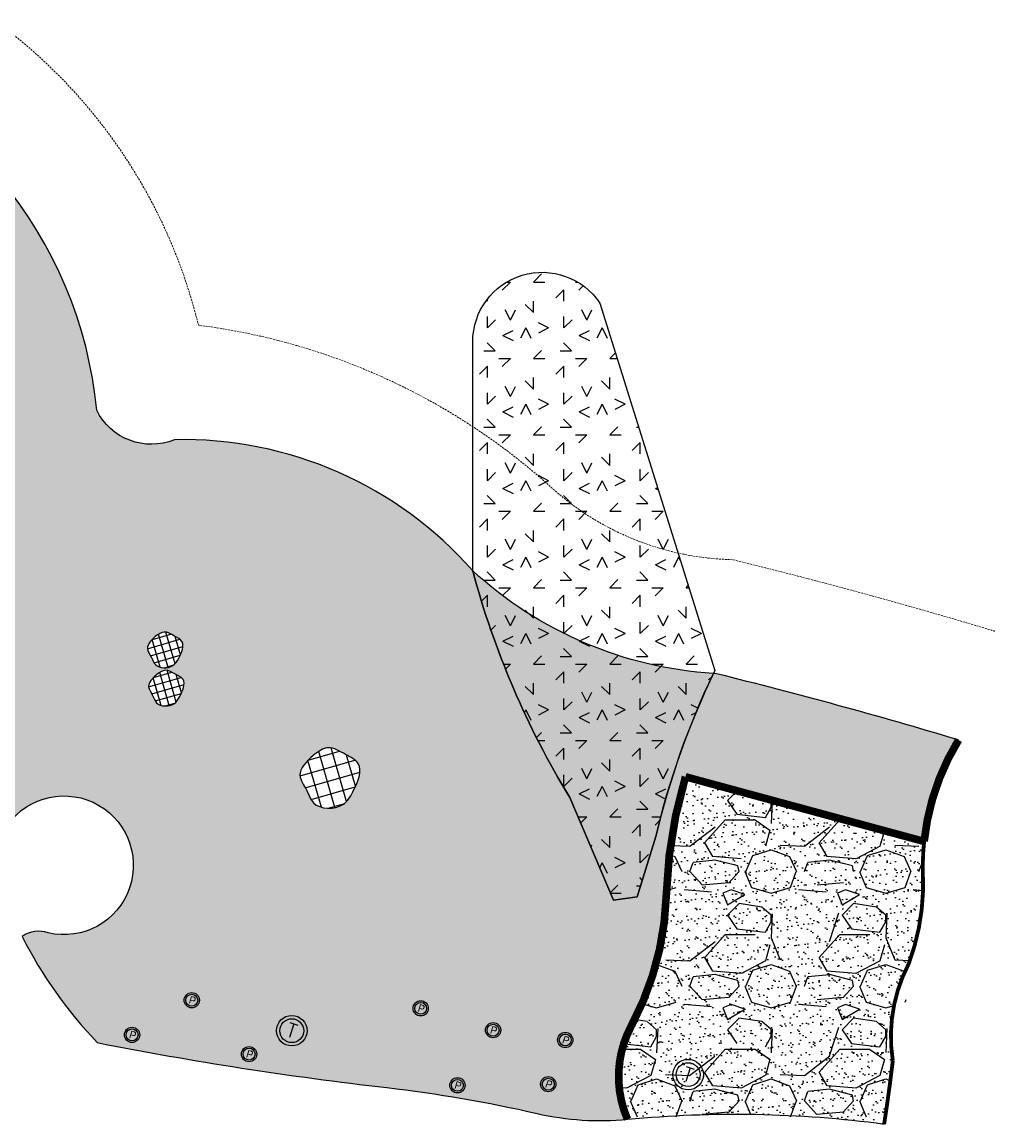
# Model space of a CAD drawing. Header units: feet. Extents: x 1609737 to 1611449, y 574802 to 575794.
# Tile 255 of 256: x 1610872 to 1610999, y 574857 to 575001. Entities that reach past the tile are written whole.
import ezdxf
from ezdxf.enums import TextEntityAlignment as Align

# ---------------------------------------------------------------- set-up
doc = ezdxf.new("R2010")
doc.units = ezdxf.units.FT
doc.header["$MEASUREMENT"] = 0
doc.linetypes.add('HIDDEN', pattern=[0.375, 0.25, -0.125])
for name, color, linetype in [('C-GROUTED-BLDR-HTCH-SINGLE', 79, 'Continuous'), ('C-HTCH', 7, 'Continuous'), ('C-PROF-GRADE-TRANSPOSED', 8, 'Continuous'), ('C-SHRUB-WELL', 4, 'Continuous'), ('C-THICKENED EDGE', 3, 'Continuous'), ('C-TREE WELL', 1, 'Continuous'), ('C-VOID FILLED RIPRAP', 23, 'Continuous'), ('P-BOULDER', 5, 'Continuous'), ('V-SURV-FIGR', 170, 'Continuous')]:
    doc.layers.add(name, color=color, linetype=linetype)
doc.layers.add('C-SLOPE-LINE', color=1, linetype='HIDDEN', lineweight=20)
doc.styles.add('SHR', font='SIMPLEX', dxfattribs={"height": 0.75})

# ---------------------------------------------------------------- blocks, each defined once
blk = doc.blocks.new('_SHRUBWELL')
at = {"layer": 'C-SHRUB-WELL', "linetype": 'ByBlock', "lineweight": -2}
for radius in [0.08000000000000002, 0.0625]:
    blk.add_circle((0, 0), radius, dxfattribs=at)
at = {"layer": 'C-SHRUB-WELL', "linetype": 'ByBlock', "lineweight": -2, "style": 'SHR'}
blk.add_text('P', height=0.07500000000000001, rotation=342.7900000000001, dxfattribs=at).set_placement((-0.004515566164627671, -0.03891056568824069), align=Align.CENTER)
blk = doc.blocks.new('_TREEWELL')
at = {"layer": 'C-TREE WELL', "linetype": 'ByBlock', "lineweight": -2}
for radius in [0.08000000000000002, 0.0625]:
    blk.add_circle((0, 0), radius, dxfattribs=at)
at = {"layer": 'C-TREE WELL', "linetype": 'ByBlock', "lineweight": -2, "style": 'SHR'}
blk.add_text('T', height=0.07500000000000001, rotation=342.7900000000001, dxfattribs=at).set_placement((-0.01157112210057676, -0.03568765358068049), align=Align.CENTER)

msp = doc.modelspace()

# ---------------------------------------------------------------- hatches: boundary and pattern name
at = {"layer": 'C-GROUTED-BLDR-HTCH-SINGLE'}
h = msp.add_hatch(color=256, dxfattribs=at)
h.dxf.hatch_style = 1
edge = h.paths.add_edge_path()
edge.add_arc((1611041.885643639, 574959.3224642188), 114.8079375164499, 195.0875481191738, 195.1855888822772, ccw=False)
edge.add_arc((1610893.134624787, 574896.2363604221), 50.38692431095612, 41.21945692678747, 91.30520721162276)
edge.add_arc((1610888.961098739, 574953.9800070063), 7.966766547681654, 206.14164072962, 292.3214892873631, ccw=False)
edge.add_arc((1610826.805733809, 574945.2412365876), 55.2515002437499, 5.430263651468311, 74.23255052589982)
edge.add_line((1610841.819420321, 574998.4137623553), (1610841.996431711, 574998.8272855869))
edge.add_arc((1610831.913645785, 574876.9057252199), 122.3377678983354, 85.27245659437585, 97.91640070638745)
edge.add_arc((1612374.714908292, 578555.4297136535), 3884.232730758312, 244.4410674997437, 246.3259031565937, ccw=False)
edge.add_arc((1610446.829452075, 574723.3165642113), 413.6606339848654, 52.45557019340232, 61.72468007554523)
edge.add_arc((1610590.160230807, 574920.1219996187), 175.569932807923, 72.558486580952, 92.40512123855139)
edge.add_arc((1610651.788826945, 575089.2163428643), 69.28531374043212, 174.765604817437, 175.9684788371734)
edge.add_arc((1610580.103675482, 575094.2686887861), 2.577661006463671, 272.1135166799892, 355.9684788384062, ccw=False)
edge.add_arc((1610580.454590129, 575084.75998314), 6.937517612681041, 92.11351667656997, 168.8193907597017)
edge.add_arc((1610565.461731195, 575087.7233764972), 8.345398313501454, 316.26874597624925, 348.81939076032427, ccw=False)
edge.add_arc((1610575.703699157, 575077.9252449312), 5.828566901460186, 136.2687459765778, 197.1437963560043)
edge.add_arc((1610566.503524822, 575075.0058701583), 3.824161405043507, -102.93575495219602, 18.308291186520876, ccw=False)
edge.add_arc((1610558.813433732, 575036.5842042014), 35.36122178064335, 78.85672140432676, 85.94859349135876)
edge.add_arc((1610551.103555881, 575071.8699124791), 10.20820833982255, 334.1595852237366, 359.92786542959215, ccw=False)
edge.add_arc((1610575.421570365, 575060.5833671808), 16.6035750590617, 155.6828686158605, 200.0918757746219)
edge.add_arc((1610542.781157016, 575047.5456655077), 18.55792058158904, -14.598444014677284, 23.277920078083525, ccw=False)
edge.add_arc((1610563.418943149, 575041.2905969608), 3.10902483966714, 149.5059084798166, 263.8428511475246)
edge.add_arc((1610564.154880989, 575061.7091891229), 23.53399208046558, 267.3955483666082, 281.7027548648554)
edge.add_arc((1610650.239211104, 574757.9049832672), 292.2965940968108, 103.22985135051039, 106.15156262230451, ccw=False)
edge.add_arc((1610603.749082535, 574924.8713691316), 119.3300111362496, 93.95565757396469, 99.84541861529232, ccw=False)
edge.add_line((1610595.517171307, 575043.9171048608), (1610594.030848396, 575077.8846017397))
edge.add_arc((1610602.645935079, 575077.8646604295), 8.615109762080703, 154.1382456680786, 179.8673779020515, ccw=False)
edge.add_arc((1610590.160230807, 574920.1219996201), 161.5699328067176, 73.0236652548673, 88.32120408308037, ccw=False)
edge.add_arc((1610652.23168268, 575071.686287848), 15.18906220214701, 168.7420541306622, 180.8413562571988)
edge.add_line((1610637.044258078, 575071.4632530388), (1610625.702020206, 575039.4108952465))
edge.add_arc((1610583.514564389, 574927.3119554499), 119.7745955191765, 61.205495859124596, 69.37661064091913, ccw=False)
edge.add_arc((1611182.299449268, 574841.729218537), 573.6637630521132, 158.2023542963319, 160.6001329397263, ccw=False)
edge.add_arc((1610624.001810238, 575066.1559236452), 28.07281935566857, 336.022166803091, 360.191300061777)
edge.add_arc((1610446.829452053, 574723.3165641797), 399.6606340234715, 52.246862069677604, 59.09953241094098, ccw=False)
edge.add_arc((1612374.714908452, 578555.429714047), 3898.232731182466, 244.4192592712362, 244.7476106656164)
edge.add_arc((1610796.512664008, 575052.9311928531), 87.92733167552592, 195.3048169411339, 199.5773033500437)
edge.add_arc((1610694.293764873, 575011.5509426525), 22.74659745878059, 3.039395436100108, 31.596472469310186, ccw=False)
edge.add_line((1610717.008365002, 575012.757025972), (1610716.427844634, 575011.8603232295))
edge.add_line((1610716.427844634, 575011.8603232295), (1610753.673053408, 574987.7479822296))
edge.add_arc((1610733.707304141, 574986.5780009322), 20.00000000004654, -59.863252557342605, 3.3536641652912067, ccw=False)
edge.add_line((1610743.748614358, 574969.2814090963), (1610741.547191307, 574968.1786485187))
edge.add_arc((1610815.48702723, 575067.6738563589), 123.9612670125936, 233.3821243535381, 244.6669731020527)
edge.add_arc((1610712.324526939, 574845.0257460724), 121.4340598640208, 54.172890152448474, 65.62220499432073, ccw=False)
edge.add_arc((1610820.193494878, 574988.8760286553), 58.42890257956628, 230.9771712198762, 261.6514271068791)
edge.add_arc((1610808.873803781, 574941.0594675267), 10.38782987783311, 285.8441669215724, 347.2503442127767)
edge.add_arc((1610827.753000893, 574936.9376236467), 8.93672832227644, -76.21756733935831, 168.1881338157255, ccw=False)
edge.add_arc((1610830.321556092, 574923.7980478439), 4.481761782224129, 95.62780170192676, 198.6358637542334)
edge.add_arc((1610865.735401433, 574930.9883708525), 40.58709297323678, 192.265610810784, 261.6076438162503)
edge.add_arc((1610861.196927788, 574900.687165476), 9.948191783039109, 261.9957284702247, 328.8345318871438)
edge.add_arc((1610877.523194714, 574890.9099095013), 9.0820275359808, -103.13816411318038, 149.3572951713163, ccw=False)
edge.add_arc((1610874.204630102, 574878.4988390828), 3.780858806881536, 70.62626157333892, 124.8506381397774)
edge.add_arc((1610923.446879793, 574907.5823501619), 57.5955399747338, 206.8136365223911, 223.8177650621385)
edge.add_arc((1610974.818565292, 575340.4277430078), 481.7702616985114, 258.878410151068, 263.4422840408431)
edge.add_arc((1610899.345900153, 574683.8932778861), 179.0879886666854, 77.05968443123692, 83.44228404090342, ccw=False)
edge.add_arc((1610947.721892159, 574894.4330803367), 36.93803990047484, 257.0596844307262, 275.5508189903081)
edge.add_arc((1610964.204575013, 574863.2645799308), 14.07052703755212, 151.7263097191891, 203.4366070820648, ccw=False)
edge.add_arc((1610917.72102454, 574888.1880434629), 38.67320442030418, 331.8278521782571, 358.2110955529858)
edge.add_arc((1611017.390262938, 574885.0751317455), 61.04463401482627, 163.4236184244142, 178.2110955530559, ccw=False)
edge.add_line((1610958.882628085, 574902.4907570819), (1610990.124762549, 574894.0305961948))
edge.add_arc((1611021.595872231, 574890.745621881), 31.64208907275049, 148.4273044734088, 174.0410095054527, ccw=False)
edge.add_arc((1610803.970930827, 574272.3123312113), 663.0077964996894, 73.2869750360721, 76.12700114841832)
edge.add_arc((1610965.857211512, 574967.4411811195), 51.54384701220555, 266.312222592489, 266.7562709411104, ccw=False)
edge.add_arc((1610965.857211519, 574967.441181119), 51.54384701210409, 227.5007937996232, 266.31222258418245, ccw=False)
edge.add_line((1610931.035219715, 574929.4385884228), (1610931.086522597, 574929.2489327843))
edge = h.paths.add_edge_path(flags=16)
edge.add_spline(control_points=[(1610799.998728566, 574966.7158923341), (1610800.392776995, 574967.0034153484), (1610801.210347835, 574967.599967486), (1610802.424999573, 574966.7961171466), (1610804.056598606, 574966.0297189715), (1610803.23848503, 574964.1090456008), (1610802.27607593, 574962.488056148), (1610800.019275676, 574962.5434634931), (1610799.549575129, 574964.0742682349), (1610798.585848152, 574965.3623643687), (1610799.476432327, 574966.2155367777), (1610799.998728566, 574966.7158923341)], knot_values=[0, 0, 0, 0, 1.328823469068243, 2.757040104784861, 3.959797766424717, 6.200625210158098, 7.445088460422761, 9.721917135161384, 10.80125088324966, 12.09980111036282, 13.9413707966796, 13.9413707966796, 13.9413707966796, 13.9413707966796], degree=3, periodic=0)
edge = h.paths.add_edge_path(flags=16)
edge.add_spline(control_points=[(1610829.253563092, 574968.3512269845), (1610829.877621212, 574968.8065798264), (1610831.17241567, 574969.7513449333), (1610833.0960708, 574968.4782797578), (1610835.680049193, 574967.2645279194), (1610834.3843952, 574964.2227398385), (1610832.860219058, 574961.655563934), (1610829.28610374, 574961.7433130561), (1610828.542234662, 574964.1676626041), (1610827.015971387, 574966.2076322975), (1610828.426397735, 574967.5588092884), (1610829.253563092, 574968.3512269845)], knot_values=[0, 0, 0, 0, 2.104469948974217, 4.366349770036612, 6.271168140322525, 9.819987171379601, 11.79085506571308, 15.39668957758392, 17.10604036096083, 19.16256629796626, 22.07907714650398, 22.07907714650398, 22.07907714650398, 22.07907714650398], degree=3, periodic=0)
edge = h.paths.add_edge_path(flags=16)
edge.add_spline(control_points=[(1610825.330796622, 574963.7297048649), (1610825.724845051, 574964.0172278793), (1610826.542415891, 574964.6137800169), (1610827.757067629, 574963.8099296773), (1610829.388666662, 574963.0435315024), (1610828.570553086, 574961.1228581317), (1610827.608143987, 574959.5018686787), (1610825.351343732, 574959.5572760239), (1610824.881643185, 574961.0880807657), (1610823.917916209, 574962.3761768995), (1610824.808500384, 574963.2293493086), (1610825.330796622, 574963.7297048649)], knot_values=[0, 0, 0, 0, 1.328823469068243, 2.757040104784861, 3.959797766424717, 6.200625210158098, 7.445088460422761, 9.721917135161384, 10.80125088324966, 12.09980111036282, 13.9413707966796, 13.9413707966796, 13.9413707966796, 13.9413707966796], degree=3, periodic=0)
edge = h.paths.add_edge_path(flags=16)
edge.add_spline(control_points=[(1610833.789273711, 574963.0550594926), (1610834.18332214, 574963.3425825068), (1610835.00089298, 574963.9391346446), (1610836.215544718, 574963.135284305), (1610837.847143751, 574962.3688861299), (1610837.029030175, 574960.4482127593), (1610836.066621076, 574958.8272233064), (1610833.809820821, 574958.8826306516), (1610833.340120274, 574960.4134353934), (1610832.376393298, 574961.7015315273), (1610833.266977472, 574962.5547039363), (1610833.789273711, 574963.0550594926)], knot_values=[0, 0, 0, 0, 1.328823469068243, 2.757040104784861, 3.959797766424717, 6.200625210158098, 7.445088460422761, 9.721917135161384, 10.80125088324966, 12.09980111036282, 13.9413707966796, 13.9413707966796, 13.9413707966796, 13.9413707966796], degree=3, periodic=0)
edge = h.paths.add_edge_path(flags=16)
edge.add_spline(control_points=[(1610854.131201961, 574940.8883386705), (1610854.525250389, 574941.1758616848), (1610855.342821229, 574941.7724138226), (1610856.557472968, 574940.9685634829), (1610858.189072, 574940.202165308), (1610857.370958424, 574938.2814919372), (1610856.408549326, 574936.6605024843), (1610854.15174907, 574936.7159098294), (1610853.682048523, 574938.2467145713), (1610852.718321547, 574939.5348107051), (1610853.608905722, 574940.3879831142), (1610854.131201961, 574940.8883386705)], knot_values=[0, 0, 0, 0, 1.328823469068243, 2.757040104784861, 3.959797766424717, 6.200625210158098, 7.445088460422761, 9.721917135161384, 10.80125088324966, 12.09980111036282, 13.9413707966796, 13.9413707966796, 13.9413707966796, 13.9413707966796], degree=3, periodic=0)
edge = h.paths.add_edge_path(flags=16)
edge.add_spline(control_points=[(1610857.844797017, 574938.1533889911), (1610858.238845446, 574938.4409120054), (1610859.056416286, 574939.0374641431), (1610860.271068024, 574938.2336138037), (1610861.902667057, 574937.4672156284), (1610861.084553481, 574935.5465422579), (1610860.122144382, 574933.925552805), (1610857.865344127, 574933.9809601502), (1610857.39564358, 574935.5117648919), (1610856.431916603, 574936.7998610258), (1610857.322500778, 574937.653033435), (1610857.844797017, 574938.1533889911)], knot_values=[0, 0, 0, 0, 1.328823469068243, 2.757040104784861, 3.959797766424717, 6.200625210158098, 7.445088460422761, 9.721917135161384, 10.80125088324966, 12.09980111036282, 13.9413707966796, 13.9413707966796, 13.9413707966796, 13.9413707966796], degree=3, periodic=0)
edge = h.paths.add_edge_path(flags=16)
edge.add_spline(control_points=[(1610852.441679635, 574922.3383962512), (1610853.055882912, 574922.7865583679), (1610854.330230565, 574923.7164041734), (1610856.223508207, 574922.4634426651), (1610858.766681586, 574921.2688578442), (1610857.491487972, 574918.275104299), (1610855.991380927, 574915.7484680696), (1610852.473706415, 574915.8348314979), (1610851.74158418, 574918.2208968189), (1610850.239422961, 574920.2286522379), (1610851.627576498, 574921.5584920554), (1610852.441679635, 574922.3383962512)], knot_values=[0, 0, 0, 0, 2.07123711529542, 4.297398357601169, 6.172136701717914, 9.6649143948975, 11.60465923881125, 15.15355205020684, 16.8359095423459, 18.85995975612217, 21.7304143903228, 21.7304143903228, 21.7304143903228, 21.7304143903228], degree=3, periodic=0)
edge = h.paths.add_edge_path(flags=16)
edge.add_spline(control_points=[(1610889.473392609, 574920.8456050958), (1610889.867441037, 574921.1331281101), (1610890.685011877, 574921.7296802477), (1610891.899663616, 574920.9258299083), (1610893.531262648, 574920.1594317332), (1610892.713149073, 574918.2387583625), (1610891.750739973, 574916.6177689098), (1610889.493939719, 574916.6731762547), (1610889.024239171, 574918.2039809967), (1610888.060512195, 574919.4920771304), (1610888.951096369, 574920.3452495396), (1610889.473392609, 574920.8456050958)], knot_values=[0, 0, 0, 0, 1.328823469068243, 2.757040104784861, 3.959797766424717, 6.200625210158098, 7.445088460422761, 9.721917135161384, 10.80125088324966, 12.09980111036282, 13.9413707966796, 13.9413707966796, 13.9413707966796, 13.9413707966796], degree=3, periodic=0)
edge = h.paths.add_edge_path(flags=16)
edge.add_spline(control_points=[(1610889.620562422, 574915.8454036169), (1610890.01461085, 574916.1329266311), (1610890.83218169, 574916.7294787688), (1610892.046833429, 574915.9256284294), (1610893.678432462, 574915.1592302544), (1610892.860318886, 574913.2385568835), (1610891.897909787, 574911.6175674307), (1610889.641109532, 574911.6729747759), (1610889.171408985, 574913.2037795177), (1610888.207682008, 574914.4918756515), (1610889.098266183, 574915.3450480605), (1610889.620562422, 574915.8454036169)], knot_values=[0, 0, 0, 0, 1.328823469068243, 2.757040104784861, 3.959797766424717, 6.200625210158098, 7.445088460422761, 9.721917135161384, 10.80125088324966, 12.09980111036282, 13.9413707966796, 13.9413707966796, 13.9413707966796, 13.9413707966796], degree=3, periodic=0)
edge = h.paths.add_edge_path(flags=16)
edge.add_spline(control_points=[(1610910.133898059, 574905.2927232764), (1610910.80009274, 574905.7788216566), (1610912.182312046, 574906.7873775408), (1610914.235852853, 574905.4283546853), (1610916.994302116, 574904.1326500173), (1610915.61116524, 574900.8854796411), (1610913.984076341, 574898.1449673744), (1610910.168635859, 574898.2386413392), (1610909.374540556, 574900.8266835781), (1610907.745223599, 574903.0043925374), (1610909.250882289, 574904.4468013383), (1610910.133898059, 574905.2927232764)], knot_values=[0, 0, 0, 0, 2.246564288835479, 4.661166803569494, 6.694598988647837, 10.48303517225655, 12.5869765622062, 16.43627792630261, 18.26104450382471, 20.45642758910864, 23.56986198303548, 23.56986198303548, 23.56986198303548, 23.56986198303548], degree=3, periodic=0)
h = msp.add_hatch(color=256, dxfattribs=at)
h.dxf.hatch_style = 1
h.paths.add_polyline_path([(1610943.726539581, 574899.7770797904), (1610949.46318181, 574886.341628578), (1610952.550922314, 574886.7996363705), (1610955.011335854, 574894.6862944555, -0.05357945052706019), (1610962.541940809, 574916.0040627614, -0.1709844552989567), (1610931.035219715, 574929.4385884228, 0.07060291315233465)])
at = {"layer": 'C-HTCH', "linetype": 'Continuous'}
h = msp.add_hatch(dxfattribs=at)
h.set_pattern_fill('QUARTZ 04', color=256, scale=0.5, pattern_type=2)
h.set_pattern_definition([(0, (1610948.963889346, 574927.2341141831), (10, 10), [1.5, -4, 1.5, -3]), (0, (1610952.463889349, 574928.2341141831), (10, 10), [1.5, -8.5]), (90, (1610952.963889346, 574931.2341141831), (-9.999999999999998, 10), [1.5, -2, 1.5, -5]), (90, (1610948.963889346, 574933.2341141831), (-9.999999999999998, 10), [1.5, -8.5]), (45, (1610952.963889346, 574931.2341141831), (0, 10.0000002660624), [1.5, -6.985281, 1.5, -4.156854]), (135, (1610953.963889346, 574928.2341141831), (-10.0000002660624, 0), [1.5, -5.571068, 1.5, -5.571068]), (225, (1610952.963889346, 574936.2341141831), (-1.110223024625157e-15, -10.0000002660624), [1.5, -12.642136]), (225, (1610955.963889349, 574927.2341141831), (-1.110223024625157e-15, -10.0000002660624), [1.5, -12.642136]), (26.56505119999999, (1610954.963889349, 574930.2341141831), (10.000000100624, 4.000644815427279e-09), [1.5, -20.86068]), (63.43494880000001, (1610955.963889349, 574932.2341141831), (4.000644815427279e-09, 10.000000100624), [1.5, -20.86068]), (116.5650512, (1610955.963889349, 574932.2341141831), (-4.000648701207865e-09, 10.000000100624), [1.5, -20.86068]), (153.4349488, (1610950.963889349, 574931.2341141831), (-10.000000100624, 4.000645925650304e-09), [1.5, -20.86068]), (206.5650512, (1610950.963889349, 574931.2341141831), (-10.000000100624, -4.000643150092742e-09), [1.5, -20.86068]), (243.4349488, (1610947.963889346, 574931.2341141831), (-4.000642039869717e-09, -10.000000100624), [1.5, -20.86068]), (296.5650512, (1610947.963889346, 574931.2341141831), (4.000647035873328e-09, -10.000000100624), [1.5, -20.86068]), (333.4349488, (1610954.963889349, 574930.2341141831), (10.000000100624, -4.000651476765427e-09), [1.5, -20.86068])])
edge = h.paths.add_edge_path()
edge.add_line((1610931.035138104, 574929.4388911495), (1610931.039925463, 574959.4294772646))
edge.add_arc((1610940.129296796, 574959.4280263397), 9.089371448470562, 33.73363070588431, 179.9908539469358, ccw=False)
edge.add_line((1610947.688275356, 574964.4756511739), (1610962.726603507, 574916.387674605))
edge.add_arc((1611057.959113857, 574870.3084885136), 105.7947182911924, 154.179525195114, 166.6778731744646)
edge.add_line((1610955.011335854, 574894.6862944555), (1610952.550922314, 574886.7996363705))
edge.add_line((1610952.550922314, 574886.7996363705), (1610949.46318181, 574886.341628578))
edge.add_line((1610949.46318181, 574886.341628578), (1610943.726539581, 574899.7770797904))
edge.add_arc((1611041.886669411, 574959.3229031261), 114.809042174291, 195.0874597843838, 211.2418059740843, ccw=False)
at = {"layer": 'C-PROF-GRADE-TRANSPOSED'}
h = msp.add_hatch(dxfattribs=at)
h.set_pattern_fill('ANSI37', color=256, scale=7.999981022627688, angle=61.16030540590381)
h.set_pattern_definition([(106.1603054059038, (402.9869272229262, -248.8387827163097), (-0.9604844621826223, -0.2783250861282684), []), (196.1603054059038, (402.9869272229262, -248.8387827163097), (0.2783250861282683, -0.9604844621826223), [])])
edge = h.paths.add_edge_path()
edge.add_spline(control_points=[(1610889.473392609, 574920.8456050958), (1610889.867441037, 574921.1331281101), (1610890.685011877, 574921.7296802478), (1610891.899663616, 574920.9258299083), (1610893.531262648, 574920.1594317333), (1610892.713149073, 574918.2387583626), (1610891.750739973, 574916.6177689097), (1610889.493939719, 574916.6731762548), (1610889.024239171, 574918.2039809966), (1610888.060512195, 574919.4920771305), (1610888.95109637, 574920.3452495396), (1610889.473392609, 574920.8456050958)], knot_values=[0, 0, 0, 0, 1.328823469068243, 2.757040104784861, 3.959797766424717, 6.200625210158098, 7.445088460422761, 9.721917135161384, 10.80125088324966, 12.09980111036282, 13.9413707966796, 13.9413707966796, 13.9413707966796, 13.9413707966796], degree=3, periodic=0)
h = msp.add_hatch(dxfattribs=at)
h.set_pattern_fill('ANSI37', color=256, scale=7.999981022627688, angle=61.16030540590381)
h.set_pattern_definition([(106.1603054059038, (403.1340970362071, -253.8389841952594), (-0.9604844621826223, -0.2783250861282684), []), (196.1603054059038, (403.1340970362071, -253.8389841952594), (0.2783250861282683, -0.9604844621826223), [])])
edge = h.paths.add_edge_path()
edge.add_spline(control_points=[(1610889.620562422, 574915.8454036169), (1610890.01461085, 574916.1329266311), (1610890.83218169, 574916.7294787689), (1610892.046833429, 574915.9256284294), (1610893.678432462, 574915.1592302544), (1610892.860318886, 574913.2385568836), (1610891.897909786, 574911.6175674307), (1610889.641109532, 574911.6729747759), (1610889.171408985, 574913.2037795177), (1610888.207682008, 574914.4918756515), (1610889.098266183, 574915.3450480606), (1610889.620562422, 574915.8454036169)], knot_values=[0, 0, 0, 0, 1.328823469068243, 2.757040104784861, 3.959797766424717, 6.200625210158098, 7.445088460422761, 9.721917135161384, 10.80125088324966, 12.09980111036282, 13.9413707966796, 13.9413707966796, 13.9413707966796, 13.9413707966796], degree=3, periodic=0)
h = msp.add_hatch(dxfattribs=at)
h.set_pattern_fill('ANSI37', color=256, scale=13.52510103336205, angle=61.16030540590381)
h.set_pattern_definition([(106.1603054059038, (-1111845.380233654, -397500.5255741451), (-1.62383502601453, -0.4705479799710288), []), (196.1603054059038, (-1111845.380233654, -397500.5255741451), (0.4705479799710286, -1.62383502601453), [])])
edge = h.paths.add_edge_path()
edge.add_spline(control_points=[(1610910.133898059, 574905.2927232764), (1610910.80009274, 574905.7788216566), (1610912.182312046, 574906.7873775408), (1610914.235852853, 574905.4283546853), (1610916.994302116, 574904.1326500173), (1610915.61116524, 574900.8854796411), (1610913.984076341, 574898.1449673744), (1610910.168635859, 574898.2386413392), (1610909.374540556, 574900.8266835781), (1610907.745223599, 574903.0043925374), (1610909.250882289, 574904.4468013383), (1610910.133898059, 574905.2927232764)], knot_values=[0, 0, 0, 0, 2.246564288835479, 4.661166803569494, 6.694598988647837, 10.48303517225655, 12.5869765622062, 16.43627792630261, 18.26104450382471, 20.45642758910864, 23.56986198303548, 23.56986198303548, 23.56986198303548, 23.56986198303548], degree=3, periodic=0)
at = {"layer": 'C-VOID FILLED RIPRAP'}
h = msp.add_hatch(dxfattribs=at)
h.set_pattern_fill('GRAVEL', color=256, scale=0.75)
h.set_pattern_definition([(228.012787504, (10.8, 15), (-120.0000000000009, -135.0000000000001), [2.01804, -199.7863207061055]), (184.969740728, (9.450000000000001, 13.5), (179.9999999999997, 15.00000000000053), [3.46302, -342.8388714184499]), (132.510447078, (6.000000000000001, 13.2), (150.0000000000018, -164.999999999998), [2.44182, -241.7404889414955]), (267.273689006, (0.15, 9.450000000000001), (15.00000000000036, 300.0000000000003), [3.153569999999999, -312.203370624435]), (292.833654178, (0, 6.3), (-74.99999999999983, 180.0000000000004), [3.092325, -306.1405969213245]), (357.273689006, (1.2, 3.45), (-300.0000000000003, 15.00000000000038), [3.153569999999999, -312.203370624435]), (37.6942404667, (4.35, 3.3), (-195, -149.9999999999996), [4.170434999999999, -412.87272823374]), (72.2553283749, (7.65, 5.85), (105.0000000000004, 330.0000000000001), [3.93732, -389.7948224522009]), (121.429565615, (8.85, 9.6), (-120.0000000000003, 194.9999999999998), [3.16425, -313.261096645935]), (175.236358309, (7.199999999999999, 12.3), (164.9999999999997, -15.00000000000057), [3.61248, -177.0114386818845]), (222.397437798, (3.6, 12.6), (-179.9999999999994, -164.9999999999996), [4.671720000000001, -462.5006250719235]), (138.814074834, (15, 9.299999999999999), (-105.0000000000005, 90), [1.594515, -157.8576721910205]), (171.46923439, (13.8, 10.35), (195, -29.99999999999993), [3.033554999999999, -300.322671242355]), (225, (10.8, 10.8), (-1.665334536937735e-15, -14.99999999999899), [2.121315, -19.0918884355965]), (203.198590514, (9.75, 12.6), (74.99999999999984, 29.99999999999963), [1.14237, -113.0942265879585]), (291.801409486, (8.7, 12.15), (-14.99999999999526, 45.00000000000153), [1.615545, -79.1619271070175]), (30.96375653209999, (9.299999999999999, 10.65), (45.0000000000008, 29.99999999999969), [2.623935, -84.84034342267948]), (161.565051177, (11.55, 12), (30.00000000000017, -14.99999999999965), [1.897365, -45.536799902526]), (16.389540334, (0, 12.15), (149.9999999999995, 45.00000000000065), [2.658, -263.142677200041]), (70.3461759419, (2.55, 12.9), (-60.0000000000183, -165.0000000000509), [2.229915, -220.761116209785]), (293.198590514, (11.55, 15), (-29.99999999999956, 74.99999999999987), [2.284725, -111.9518715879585]), (343.610459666, (12.45, 12.9), (-149.9999999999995, 45.00000000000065), [2.658, -263.142677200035]), (339.44395478, (0, 2.850000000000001), (-75.00000000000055, 30.00000000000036), [2.5632, -125.5968561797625]), (294.775140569, (2.4, 1.95), (-75.00000000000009, 165), [2.14767, -212.61964594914]), (66.8014094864, (11.7, 0), (29.99999999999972, 74.99999999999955), [2.284725, -111.9518715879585]), (17.3540246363, (12.6, 2.1), (-194.9999999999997, -59.99999999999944), [2.514465, -248.9313542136]), (69.44395478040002, (4.35, 0), (-30.00000000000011, -74.99999999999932), [1.2816, -126.8784561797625]), (101.309932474, (10.8, 0), (-14.99999999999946, 60.00000000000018), [0.76485, -75.720442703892]), (165.963756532, (10.65, 0.7500000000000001), (44.99999999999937, -15.00000000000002), [3.092325, -58.75425938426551]), (186.009005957, (7.65, 1.5), (150.0000000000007, 14.99999999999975), [2.86575, -283.708847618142]), (303.690067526, (9.299999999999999, 9.299999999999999), (-14.99999999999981, 29.99999999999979), [2.16333, -51.91993913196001]), (353.157226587, (10.5, 7.5), (255.0000000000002, -30.00000000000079), [3.77691, -373.9134393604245]), (60.9453959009, (14.25, 7.05), (-59.99999999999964, -104.9999999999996), [1.54434, -152.890112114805]), (90, (15, 8.4), (-15, 15), [0.8999999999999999, -14.1]), (120.256437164, (7.35, 1.95), (60.00000000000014, -105.0000000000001), [2.08386, -206.302799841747]), (48.01278750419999, (6.3, 3.75), (120, 134.9999999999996), [4.03608, -197.7682807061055]), (0, (9, 6.75), (15, 15), [3.9, -11.1]), (325.3048464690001, (12.9, 6.75), (150.0000000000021, -104.9999999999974), [2.37171, -234.79911451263]), (254.054604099, (14.85, 5.4), (-15.00000000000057, -60.00000000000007), [2.18403, -107.0176183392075]), (207.645975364, (14.25, 3.3), (-284.9999999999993, -150.0000000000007), [3.555975, -352.0421127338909]), (175.42607874, (11.1, 1.65), (-194.9999999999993, 15.00000000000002), [3.761985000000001, -372.4361011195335])])
h.paths.add_polyline_path([(1610988.087190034, 574877.9727008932, 0.1030567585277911), (1610989.961527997, 574890.0455748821, -0.03154288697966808), (1610990.124762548, 574894.0305961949), (1610958.882628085, 574902.4907570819, 0.0646122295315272), (1610956.375380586, 574886.9807743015, -0.1158694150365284), (1610951.795452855, 574869.8973333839, 0.228853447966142), (1610951.29486036, 574857.6682419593, -0.05728390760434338), (1610984.894723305, 574857.0521129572, 0.008604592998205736), (1610986.026130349, 574865.3176360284, -0.1602153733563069)])
h = msp.add_hatch(dxfattribs=at)
h.set_pattern_fill('AR-SAND', color=256, scale=0.05)
h.set_pattern_definition([(37.50000000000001, (0, 0), (-0.06299335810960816, 1.926823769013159), [0, -1.52, 0, -1.7, 0, -1.625]), (7.499999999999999, (0, 0), (1.769776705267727, 2.82214606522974), [0, -0.8200000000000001, 0, -1.37, 0, -0.525]), (327.5, (-1.23, 0), (3.114141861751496, 0.005659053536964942), [0, -0.5, 0, -1.8, 0, -2.35]), (317.5, (-1.23, 0), (3.006126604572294, 0.8776755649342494), [0, -0.25, 0, -1.18, 0, -1.35])])
h.paths.add_polyline_path([(1610988.087190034, 574877.9727008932, 0.1030567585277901), (1610989.961527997, 574890.0455748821, -0.03154288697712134), (1610990.124762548, 574894.0305961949), (1610958.882628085, 574902.4907570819, 0.06461222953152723), (1610956.375380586, 574886.9807743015, -0.1158690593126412), (1610951.795478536, 574869.897381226, 0.2288530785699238), (1610951.29486036, 574857.6682419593, -0.05728390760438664), (1610984.894723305, 574857.0521129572, 0.008604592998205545), (1610986.026130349, 574865.3176360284, -0.1602153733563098)])

# ---------------------------------------------------------------- linework, layer by layer
at = {"layer": 'C-GROUTED-BLDR-HTCH-SINGLE'}
msp.add_lwpolyline([(1610869.709359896, 574895.538862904, -1.97314416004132), (1610875.458849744, 574882.0656060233, 0.2411144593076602), (1610872.044099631, 574881.6015800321, 0.07433095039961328), (1610881.889072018, 574867.7051030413, 0.01991628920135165), (1610919.798467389, 574861.8095508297, -0.02785654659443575), (1610939.450137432, 574858.4331238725, 0.08085832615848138), (1610951.294856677, 574857.6682504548, -0.2295371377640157), (1610951.812732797, 574869.929561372, 0.1156298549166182), (1610956.375380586, 574886.9807743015, -0.06461222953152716), (1610958.882628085, 574902.4907570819), (1610990.124762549, 574894.0305961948, -0.1122285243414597), (1610994.637554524, 574907.3127854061, 0.01239258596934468), (1610962.940679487, 574915.9799140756, -0.001937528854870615), (1610962.541940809, 574916.0040627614, -0.1709844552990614), (1610931.035219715, 574929.4385884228), (1610931.086522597, 574929.2489327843, -0.0004277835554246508), (1610931.035224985, 574929.4385688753, 0.2220872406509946), (1610891.986901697, 574946.610211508, -0.3948172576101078), (1610881.809271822, 574950.4699157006, 0.3095626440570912), (1610841.819420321, 574998.4137623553)], format="xyb", dxfattribs=at)
at = {"layer": 'C-HTCH', "linetype": 'Continuous'}
msp.add_lwpolyline([(1610931.035138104, 574929.4388911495), (1610931.039925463, 574959.4294772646, -0.741699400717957), (1610947.688275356, 574964.4756511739), (1610962.726603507, 574916.387674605, 0.05458845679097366), (1610955.011335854, 574894.6862944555), (1610952.550922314, 574886.7996363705), (1610949.46318181, 574886.341628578), (1610943.726539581, 574899.7770797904, -0.07060359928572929)], format="xyb", close=True, dxfattribs=at)
at = {"layer": 'C-SLOPE-LINE', "flags": 128}
msp.add_lwpolyline([(1610999.393663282, 574921.5387978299, 0.007736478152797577), (1610998.951228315, 574921.679142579, 0.01295459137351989), (1610965.057350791, 574930.906088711, -0.1769939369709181), (1610941.689182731, 574940.030250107, 0.1549232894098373), (1610895.127738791, 574961.592900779, 0.3054964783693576), (1610837.32820056, 575014.2438722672, 0.04394246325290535), (1610817.174582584, 575013.5333206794, -0.00784747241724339), (1610706.782631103, 575064.1600529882, 0.040356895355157), (1610648.653163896, 575101.4926190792, 0.05071905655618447), (1610607.480709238, 575110.0746214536, -0.3138348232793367), (1610601.087812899, 575117.3910172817, 0.278932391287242), (1610591.60828653, 575131.5886374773, 0.07373110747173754), (1610581.983568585, 575135.9962701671, -0.02711177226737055), (1610575.530133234, 575138.253411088, 0.2384355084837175), (1610553.806729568, 575136.5673246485, 0.09147793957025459), (1610547.274457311, 575130.7445051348, 0.2499017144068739), (1610537.10235371, 575115.9544671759, -0.2876672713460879), (1610532.987999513, 575112.6574786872, -0.1753188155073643), (1610525.052400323, 575114.8436002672, 0.1031089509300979), (1610470.892580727, 575127.0503895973)], format="xyb", dxfattribs=at)
at = {"layer": 'C-THICKENED EDGE', "linetype": 'Continuous', "const_width": 1, "elevation": 789.9989897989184, "flags": 128}
for points in [[(1610990.124762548, 574894.0305961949, -0.1122285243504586), (1610994.637554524, 574907.3127854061)], [(1610951.29486036, 574857.6682419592, -0.2295373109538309), (1610951.812732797, 574869.929561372, 0.1156298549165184), (1610956.375380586, 574886.9807743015, -0.06461222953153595), (1610958.882628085, 574902.4907570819), (1610990.124762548, 574894.0305961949)]]:
    msp.add_lwpolyline(points, format="xyb", dxfattribs=at)
at = {"layer": 'C-VOID FILLED RIPRAP', "elevation": 789.9989897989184, "flags": 128}
msp.add_lwpolyline([(1610951.29486036, 574857.6682419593, -0.05728390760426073), (1610984.894723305, 574857.0521129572, 0.008604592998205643), (1610986.026130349, 574865.3176360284, -0.1602153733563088), (1610988.087190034, 574877.9727008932, 0.1030567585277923), (1610989.961527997, 574890.0455748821, -0.1442821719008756), (1610994.637554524, 574907.3127854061)], format="xyb", dxfattribs=at)
at = {"layer": 'C-VOID FILLED RIPRAP', "const_width": 0.5, "elevation": 789.9989897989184, "flags": 128}
msp.add_lwpolyline([(1610984.894723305, 574857.0521129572, 0.008604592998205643), (1610986.026130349, 574865.3176360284, -0.1602153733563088), (1610988.087190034, 574877.9727008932, 0.1030567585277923), (1610989.961527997, 574890.0455748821, -0.03154288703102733), (1610990.124762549, 574894.0305961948, -0.01130120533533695)], format="xyb", dxfattribs=at)
at = {"layer": 'P-BOULDER'}
for points in [[(1610889.473392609, 574920.8456050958), (1610890.662074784, 574921.4395802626), (1610891.990655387, 574920.9154845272), (1610892.969603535, 574920.2167095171), (1610892.550059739, 574918.0155074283), (1610891.780883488, 574917.0372146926), (1610889.50834828, 574917.1769735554), (1610888.983899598, 574918.1203265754), (1610888.459488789, 574919.308276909), (1610889.473392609, 574920.8456050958)], [(1610889.620562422, 574915.8454036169), (1610890.809244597, 574916.4393787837), (1610892.1378252, 574915.9152830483), (1610893.116773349, 574915.2165080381), (1610892.697229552, 574913.0153059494), (1610891.928053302, 574912.0370132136), (1610889.655518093, 574912.1767720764), (1610889.131069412, 574913.1201250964), (1610888.606658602, 574914.3080754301), (1610889.620562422, 574915.8454036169)], [(1610910.133898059, 574905.2927232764), (1610912.143533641, 574906.2969224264), (1610914.38968733, 574905.410864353), (1610916.044737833, 574904.229486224), (1610915.335439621, 574900.5080423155), (1610914.035038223, 574898.8540998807), (1610910.192995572, 574899.0903820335), (1610909.306340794, 574900.68525393), (1610908.419750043, 574902.6936522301), (1610910.133898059, 574905.2927232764)]]:
    msp.add_spline(points, degree=3, dxfattribs=at)
at = {"layer": 'V-SURV-FIGR'}
msp.add_lwpolyline([(1610943.726539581, 574899.7770797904), (1610949.46318181, 574886.341628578), (1610952.550922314, 574886.7996363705), (1610955.011335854, 574894.6862944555, -0.05357945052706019), (1610962.541940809, 574916.0040627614, -0.1709844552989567), (1610931.035219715, 574929.4385884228, 0.07060291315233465), (1610943.726539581, 574899.7770797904)], format="xyb", close=True, dxfattribs=at)
for points, knots in [([(1610889.473392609, 574920.8456050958), (1610889.867441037, 574921.1331281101), (1610890.685011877, 574921.7296802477), (1610891.899663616, 574920.9258299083), (1610893.531262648, 574920.1594317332), (1610892.713149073, 574918.2387583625), (1610891.750739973, 574916.6177689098), (1610889.493939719, 574916.6731762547), (1610889.024239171, 574918.2039809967), (1610888.060512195, 574919.4920771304), (1610888.951096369, 574920.3452495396), (1610889.473392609, 574920.8456050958)], [0, 0, 0, 0, 1.328823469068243, 2.757040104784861, 3.959797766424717, 6.200625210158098, 7.445088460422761, 9.721917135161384, 10.80125088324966, 12.09980111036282, 13.9413707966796, 13.9413707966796, 13.9413707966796, 13.9413707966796]), ([(1610889.473392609, 574920.8456050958), (1610889.867441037, 574921.1331281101), (1610890.685011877, 574921.7296802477), (1610891.899663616, 574920.9258299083), (1610893.531262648, 574920.1594317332), (1610892.713149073, 574918.2387583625), (1610891.750739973, 574916.6177689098), (1610889.493939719, 574916.6731762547), (1610889.024239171, 574918.2039809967), (1610888.060512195, 574919.4920771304), (1610888.951096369, 574920.3452495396), (1610889.473392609, 574920.8456050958)], [0, 0, 0, 0, 1.328823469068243, 2.757040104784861, 3.959797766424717, 6.200625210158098, 7.445088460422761, 9.721917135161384, 10.80125088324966, 12.09980111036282, 13.9413707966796, 13.9413707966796, 13.9413707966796, 13.9413707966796]), ([(1610889.620562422, 574915.8454036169), (1610890.01461085, 574916.1329266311), (1610890.83218169, 574916.7294787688), (1610892.046833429, 574915.9256284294), (1610893.678432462, 574915.1592302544), (1610892.860318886, 574913.2385568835), (1610891.897909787, 574911.6175674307), (1610889.641109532, 574911.6729747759), (1610889.171408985, 574913.2037795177), (1610888.207682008, 574914.4918756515), (1610889.098266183, 574915.3450480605), (1610889.620562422, 574915.8454036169)], [0, 0, 0, 0, 1.328823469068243, 2.757040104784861, 3.959797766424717, 6.200625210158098, 7.445088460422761, 9.721917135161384, 10.80125088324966, 12.09980111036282, 13.9413707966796, 13.9413707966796, 13.9413707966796, 13.9413707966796]), ([(1610889.620562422, 574915.8454036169), (1610890.01461085, 574916.1329266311), (1610890.83218169, 574916.7294787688), (1610892.046833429, 574915.9256284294), (1610893.678432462, 574915.1592302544), (1610892.860318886, 574913.2385568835), (1610891.897909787, 574911.6175674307), (1610889.641109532, 574911.6729747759), (1610889.171408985, 574913.2037795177), (1610888.207682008, 574914.4918756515), (1610889.098266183, 574915.3450480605), (1610889.620562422, 574915.8454036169)], [0, 0, 0, 0, 1.328823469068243, 2.757040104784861, 3.959797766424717, 6.200625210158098, 7.445088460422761, 9.721917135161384, 10.80125088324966, 12.09980111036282, 13.9413707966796, 13.9413707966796, 13.9413707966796, 13.9413707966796]), ([(1610910.133898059, 574905.2927232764), (1610910.80009274, 574905.7788216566), (1610912.182312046, 574906.7873775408), (1610914.235852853, 574905.4283546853), (1610916.994302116, 574904.1326500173), (1610915.61116524, 574900.8854796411), (1610913.984076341, 574898.1449673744), (1610910.168635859, 574898.2386413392), (1610909.374540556, 574900.8266835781), (1610907.745223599, 574903.0043925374), (1610909.250882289, 574904.4468013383), (1610910.133898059, 574905.2927232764)], [0, 0, 0, 0, 2.246564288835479, 4.661166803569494, 6.694598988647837, 10.48303517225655, 12.5869765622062, 16.43627792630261, 18.26104450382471, 20.45642758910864, 23.56986198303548, 23.56986198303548, 23.56986198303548, 23.56986198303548]), ([(1610910.133898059, 574905.2927232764), (1610910.80009274, 574905.7788216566), (1610912.182312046, 574906.7873775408), (1610914.235852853, 574905.4283546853), (1610916.994302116, 574904.1326500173), (1610915.61116524, 574900.8854796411), (1610913.984076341, 574898.1449673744), (1610910.168635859, 574898.2386413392), (1610909.374540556, 574900.8266835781), (1610907.745223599, 574903.0043925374), (1610909.250882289, 574904.4468013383), (1610910.133898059, 574905.2927232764)], [0, 0, 0, 0, 2.246564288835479, 4.661166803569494, 6.694598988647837, 10.48303517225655, 12.5869765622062, 16.43627792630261, 18.26104450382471, 20.45642758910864, 23.56986198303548, 23.56986198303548, 23.56986198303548, 23.56986198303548])]:
    msp.add_open_spline(points, degree=3, knots=knots, dxfattribs=at)

# ---------------------------------------------------------------- block references
at = {"layer": 'C-SHRUB-WELL', "xscale": 12.50000000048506, "yscale": 12.50000000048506, "zscale": 1.041666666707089}
for p in [(1610894.253936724, 574873.2560652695), (1610924.223780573, 574872.1896477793), (1610886.440127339, 574868.7201082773), (1610933.700455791, 574869.3333401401), (1610943.150711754, 574868.0471743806), (1610901.757109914, 574866.1946736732), (1610929.039486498, 574862.1150561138), (1610940.924014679, 574862.2653880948)]:
    msp.add_blockref('_SHRUBWELL', p, dxfattribs=at)
at = {"layer": 'C-TREE WELL', "xscale": 24.99871516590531, "yscale": 24.99871516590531, "zscale": 1.041613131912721}
for p in [(1610907.345720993, 574869.2654877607), (1610959.227781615, 574863.5152894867)]:
    msp.add_blockref('_TREEWELL', p, dxfattribs=at)

doc.saveas('drawing.dxf')
